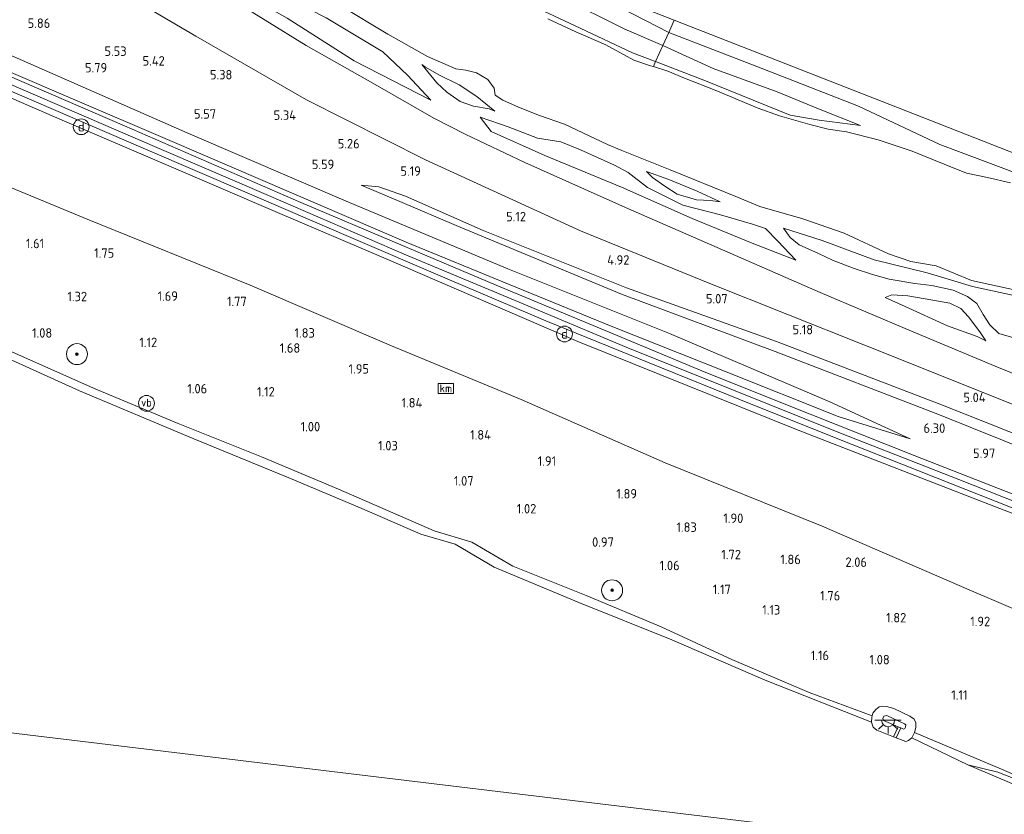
# Model space of a CAD drawing. Extents: x 126429 to 133038, y 413091 to 414846.
# Tile 121 of 256: x 127297 to 127484, y 414409 to 414560. Entities that reach past the tile are written whole.
import ezdxf
from ezdxf.enums import TextEntityAlignment as Align
from ezdxf.lldxf.tags import DXFTag

# ---------------------------------------------------------------- set-up
doc = ezdxf.new("R2010")
doc.units = 0
for name, color, linetype, lineweight in [('B-ME-GR-BOOM-S', 90, 'Continuous', 25), ('B-ME-GR-GRAS-GV', 60, 'Continuous', 13), ('B-ME-GW-TALUD_KRUIN-G', 90, 'Continuous', 18), ('B-ME-GW-TALUD_TEEN-G', 90, 'Continuous', 18), ('B-ME-IE-MEUBILAIR_DIJKPAAL-S', 7, 'Continuous', 25), ('B-ME-IE-MEUBILAIR_WEGMEUBILAIR-S', 7, 'Continuous', 25), ('B-ME-IE-TERREINAFSCHEIDING_DOORGANG-G', 210, 'Continuous', 18), ('B-ME-IE-TERREINAFSCHEIDING_KUNSTMATIG_HEKWERK-G', 20, 'IE-TERREINAFSCHEIDING-KUNSTMATIG', 18), ('B-ME-KG-GRENS_OPNAME-G', 210, 'KG-OPNAME', 18), ('B-ME-OB-BEKLEDING_STEEN-GV', 30, 'Continuous', 18), ('B-ME-OB-BEKLEDING_STORTSTEEN-GV', 30, 'Continuous', 18), ('B-ME-OB-OEVERVOORZIENING-G', 7, 'Continuous', 18), ('B-ME-OG-BEBOUWING_TRAP-GV', 7, 'Continuous', 18), ('B-ME-OG-HOOGTEPUNT-S', 7, 'Continuous', 25), ('B-ME-OG-WATER_KANAAL-GV', 120, 'Continuous', 18), ('B-ME-OG-WATER_RIVIER-GV', 130, 'Continuous', 18), ('B-ME-VH-VERHARDING_ASFALT-GV', 252, 'Continuous', 18), ('B-ME-VW-VERKEERSTEKEN_BORD-S', 7, 'Continuous', 25), ('B-ME-WH-WINTERBED-G', 150, 'WH-WINTERBED', 18)]:
    doc.layers.add(name, color=color, linetype=linetype, lineweight=lineweight)
doc.layers.add('B-ME-WH-RAAI-S', color=7, linetype='Continuous')
doc.styles.add('NLCS-ISO', font='NLCS-ISO.ttf')
doc.styles.add('NLCS-ISO-ANNOTATIVE-T18', font='NLCS-ISO.ttf', dxfattribs={"height": 1.8})
doc.styles.get("Standard").update_dxf_attribs({"font": 'arial.ttf'})
doc.linetypes.add('IE-TERREINAFSCHEIDING-KUNSTMATIG', pattern='A,4,[82,NLCS.SHX,S=0.75,R=90,X=0,Y=0],4,-2', length=10)
tags = doc.linetypes.add('KG-OPNAME', pattern='A,5.5,-2,["O",Standard,S=1.8,R=0,X=-0.5,Y=-0.9],-2,5.5,-2,[5,NLCS.SHX,S=0.75,R=0,X=0,Y=0],-2', length=19).pattern_tags.tags
tags[6] = DXFTag(74, 10)
tags = doc.linetypes.add('WH-WINTERBED', pattern='A,6,-3.5,["WB",Standard,S=1.8,R=0,X=-1.5,Y=-0.9],-3.5,6,-3.5,6,-3.5,6,-3.5,6,-3.5', length=51).pattern_tags.tags
tags[6] = DXFTag(74, 10)

# ---------------------------------------------------------------- blocks, each defined once
blk = doc.blocks.new('SAL-HOOGTELABEL-SO')
at = {"color": 0, "linetype": 'ByBlock', "lineweight": -2, "style": 'NLCS-ISO-ANNOTATIVE-T18'}
blk.add_attdef('HOOGTE', text='', height=1.8, dxfattribs=at).set_placement((2.79, 0), align=Align.RIGHT)
blk = doc.blocks.new('SKL-ET_OV_LICHTPUNT-SO')
at = {"color": 0, "linetype": 'ByBlock', "lineweight": 18}
for points in [[(-1.25, 0), (-2.5, 0)], [(1.25, 0), (2.5, 0)], [(-0.92, -0.85), (-1.83, -1.7)], [(0, -1.25), (0, -2.5)], [(0.92, -0.85), (1.83, -1.7)]]:
    blk.add_lwpolyline(points, dxfattribs=at)
blk.add_lwpolyline([(0, 0), (1.25, 0, -1), (-1.25, 0)], format="xyb", close=True, dxfattribs=at)
blk = doc.blocks.new('SGR-BOOM_01-SO')
at = {"linetype": 'ByBlock', "lineweight": 18}
h = blk.add_hatch(color=0, dxfattribs=at)
h.dxf.hatch_style = 1
edge = h.paths.add_edge_path()
edge.add_arc((0, 0), 0.25, 0, 360)
at = {"color": 0, "linetype": 'ByBlock', "lineweight": 18}
for radius in [2, 0.25]:
    blk.add_circle((0, 0), radius, dxfattribs=at)
blk = doc.blocks.new('SIE-WEG_PAAL_VERKEERSBORD-SO')
at = {"color": 0, "linetype": 'ByBlock', "lineweight": 18}
blk.add_circle((0, 0), 1.5, dxfattribs=at)
at = {"color": 0, "linetype": 'ByBlock', "lineweight": 18, "style": 'NLCS-ISO'}
blk.add_text('vb', height=1.5, dxfattribs=at).set_placement((0, 0.13), align=Align.MIDDLE_CENTER)
blk = doc.blocks.new('SIE-DIJKPAAL-SO')
at = {"color": 0, "linetype": 'ByBlock', "lineweight": 18}
blk.add_circle((0, 0), 1.5, dxfattribs=at)
at = {"color": 0, "linetype": 'ByBlock', "lineweight": 18, "style": 'NLCS-ISO'}
blk.add_text('d', height=1.8, dxfattribs=at).set_placement((0, 0), align=Align.MIDDLE_CENTER)
blk = doc.blocks.new('SOG-WATER_PAAL_RAAIPAAL-SO')
at = {"color": 0, "linetype": 'ByBlock', "lineweight": 18}
blk.add_lwpolyline([(-1.44375, -0.94375), (1.44375, -0.94375), (1.44375, 0.94375), (-1.44375, 0.94375)], close=True, dxfattribs=at)
at = {"color": 0, "linetype": 'ByBlock', "lineweight": 18, "style": 'NLCS-ISO'}
blk.add_text('km', height=1.5, dxfattribs=at).set_placement((0, 0), align=Align.MIDDLE_CENTER)

msp = doc.modelspace()

# ---------------------------------------------------------------- linework, layer by layer
at = {"layer": 'B-ME-GR-GRAS-GV'}
for points in [[(127419.005, 414555.585, 0.511), (127417.632, 414552.514, 0.278), (127417.422, 414552.594, 0.277), (127413.221, 414554.206, 0.302), (127403.295, 414558.915, 0.352), (127393.393, 414563.547, 0.214), (127383.05, 414568.698, 0.364), (127371.859, 414574.252, 0.277), (127362.176, 414579.485, 0.377), (127351.494, 414586.061, 0.364), (127343.438, 414590.742, 0.227), (127332.129, 414597.437, 0.289), (127322.571, 414604.385, 0.377), (127314.21, 414611.356, 0.303), (127310.693, 414615.798, 0.412), (127333.071, 414601.883, 0.475), (127345.623, 414593.56, 0.537), (127354.395, 414588.277, 0.625), (127364.724, 414581.762, 0.65), (127371.916, 414577.814, 0.562), (127378.853, 414574.683, 0.537), (127391.677, 414568.778, 0.55), (127399.527, 414564.837, 0.4), (127411.787, 414558.67, 0.412)], [(127370.424, 414549.97, 1.208), (127374.885, 414545.206, 1.523), (127360.282, 414552.669, 1.437), (127347.547, 414560.77, 1.299), (127336.577, 414566.975, 1.187), (127324.479, 414574.401, 1.299), (127314.924, 414578.821, 1.424), (127310.228, 414582.52, 1.487), (127300.384, 414590.084, 1.562), (127291.434, 414597.406, 1.414), (127292.045, 414602.162, 0.808), (127302.544, 414593.968, 0.839), (127310.544, 414587.859, 0.856), (127315.427, 414583.573, 0.839), (127322.261, 414579.979, 0.91), (127329.626, 414575.597, 0.965), (127333.518, 414572.886, 0.939), (127336.93, 414570.318, 0.939), (127339.592, 414567.835, 0.931), (127343.062, 414566.176, 0.931), (127348.109, 414564.429, 0.927), (127354.914, 414560.834, 0.914), (127365.726, 414554.378, 1.128)], [(127421.178, 414560.428, 1.45), (127420.187, 414558.05, 1.45), (127404.223, 414566.337, 1.188), (127394.784, 414570.761, 1.133)], [(127506.157, 414527.157, 1.149), (127504.787, 414523.491, 1.175), (127498.911, 414525.813, 1.275), (127484.943, 414531.801, 1.2), (127471.757, 414536.784, 1.325), (127456.257, 414544.074, 1.312), (127437.773, 414551.288, 1.337), (127420.187, 414558.05, 1.45), (127421.178, 414560.428, 1.45), (127442.423, 414552.11, 1.374), (127463.668, 414543.792, 1.299), (127484.912, 414535.475, 1.224)], [(127450.8, 414487.78, 6.112), (127466.121, 414480.755, 6.359), (127452.429, 414485.001, 6.459), (127430.796, 414493.604, 6.419), (127409.162, 414502.183, 6.366), (127389.676, 414510.188, 6.366), (127370.19, 414518.193, 6.366), (127347.919, 414527.75, 6.402), (127325.648, 414537.307, 6.437), (127305.767, 414545.808, 6.447), (127285.887, 414554.309, 6.457), (127286.298, 414557.498, 6.051), (127295.52, 414553.43, 6.089), (127329.038, 414538.705, 6.072), (127358.753, 414526, 6.098), (127389.531, 414513.12, 6.009), (127420.317, 414500.766, 6.064)], [(127448.989, 414543.395, 0.7), (127456.658, 414540.369, 0.589), (127448.774, 414541.379, 0.352), (127443.291, 414542.346, 0.402), (127427.174, 414548.876, 0.352), (127417.632, 414552.514, 0.278), (127419.005, 414555.585, 0.511), (127428.586, 414551.211, 0.575), (127440.769, 414546.765, 0.762)], [(127377.889, 414546.708, 0.121), (127380.454, 414544.935, 0.138), (127382.985, 414544.02, 0.138), (127385.937, 414543.546, 0.15), (127387.071, 414543.112, 0.226), (127383.632, 414545.876, 0.067), (127380.235, 414548.08, 0.079), (127376.38, 414549.991, 0.062), (127373.852, 414551.495, -0.013), (127373.171, 414551.946, 0.016), (127375.997, 414548.514, 0.117)], [(127383.632, 414545.876, 0.067), (127387.071, 414543.112, 0.226), (127385.937, 414543.546, 0.15), (127382.985, 414544.02, 0.138), (127380.454, 414544.935, 0.138), (127377.889, 414546.708, 0.121), (127375.997, 414548.514, 0.117), (127373.171, 414551.946, 0.016), (127373.852, 414551.495, -0.013), (127376.38, 414549.991, 0.062), (127380.235, 414548.08, 0.079)], [(127512.542, 414447.889, 4.361), (127508.818, 414438.511, 2.411), (127499.501, 414442.549, 2.379), (127477.351, 414452.029, 2.35), (127449.342, 414464.144, 2.358), (127419.475, 414476.152, 2.308), (127392.04, 414488.237, 2.312), (127367.396, 414498.434, 2.278), (127340.445, 414509.984, 2.295), (127309.438, 414522.54, 2.299), (127283.191, 414533.36, 2.162), (127285.304, 414549.78, 6.315), (127304.688, 414541.412, 6.33), (127324.073, 414533.045, 6.345), (127345.209, 414524.025, 6.337), (127366.345, 414515.005, 6.328), (127402.853, 414499.237, 6.333), (127423.671, 414490.878, 6.341), (127444.489, 414482.519, 6.349), (127479.271, 414469.017, 6.383), (127505.002, 414459.07, 6.341), (127511.492, 414456.231, 6.228), (127512.467, 414455.108, 6.215), (127514.782, 414453.578, 6.047)], [(127440.926, 414518.34, 1.237), (127444.359, 414514.758, 1.456), (127436.02, 414517.965, 1.548), (127424.624, 414522.702, 1.573), (127411.171, 414528.624, 1.506), (127396.542, 414534.673, 1.51), (127386.376, 414539.224, 1.552), (127384.241, 414541.96, 1.141), (127387.924, 414540.696, 1.132), (127389.587, 414540.125, 1.128), (127395.155, 414537.96, 1.091), (127399.64, 414537.246, 1.099), (127403.362, 414535.748, 1.028), (127409.828, 414532.802, 0.969), (127412.45, 414531.436, 0.994), (127416.09, 414528.559, 1.015), (127422.826, 414525.178, 1.065), (127429.982, 414523.392, 1.116), (127436.076, 414521.607, 1.179), (127438.591, 414520.795, 1.179)], [(127436.02, 414517.965, 1.548), (127444.359, 414514.758, 1.456), (127440.926, 414518.34, 1.237), (127438.591, 414520.795, 1.179), (127436.076, 414521.607, 1.179), (127429.982, 414523.392, 1.116), (127422.826, 414525.178, 1.065), (127416.09, 414528.559, 1.015), (127412.45, 414531.436, 0.994), (127409.828, 414532.802, 0.969), (127403.362, 414535.748, 1.028), (127399.64, 414537.246, 1.099), (127395.155, 414537.96, 1.091), (127389.587, 414540.125, 1.128), (127387.924, 414540.696, 1.132), (127384.241, 414541.96, 1.141), (127386.376, 414539.224, 1.552), (127396.542, 414534.673, 1.51), (127411.171, 414528.624, 1.506), (127424.624, 414522.702, 1.573)], [(127428.116, 414526.072, 0.192), (127429.922, 414525.868, 0.104), (127425.531, 414527.864, 0.046), (127420.166, 414530.119, 0.054), (127415.914, 414531.595, 0.025), (127417.082, 414530.458, 0.096), (127419.397, 414528.793, 0.239), (127421.778, 414527.29, 0.293), (127425.413, 414526.206, 0.251)], [(127425.531, 414527.864, 0.046), (127429.922, 414525.868, 0.104), (127428.116, 414526.072, 0.192), (127425.413, 414526.206, 0.251), (127421.778, 414527.29, 0.293), (127419.397, 414528.793, 0.239), (127417.082, 414530.458, 0.096), (127415.914, 414531.595, 0.025), (127420.166, 414530.119, 0.054)], [(127520.447, 414467.432, 5.495), (127519.768, 414465.67, 5.998), (127501.505, 414473.295, 5.897), (127471.698, 414485.306, 5.935), (127440.433, 414497.355, 5.951), (127411.185, 414508.3, 5.875), (127379.715, 414521.344, 5.862), (127368.976, 414525.915, 5.879), (127361.582, 414529.035, 5.629), (127364.935, 414528.711, 5.404), (127370.029, 414526.902, 5.618), (127384.798, 414520.407, 5.594), (127412.119, 414509.5, 5.472), (127440.692, 414499.249, 5.46), (127472.238, 414487.126, 5.338), (127501.833, 414475.417, 5.109), (127513.999, 414470.331, 5.246)], [(127479.366, 414501.095, 1.41), (127480.503, 414499.375, 1.489), (127478.889, 414500.214, 1.666), (127473.219, 414502.244, 1.72), (127465.124, 414505.959, 1.653), (127461.319, 414507.654, 1.636), (127462.59, 414508.151, 1.636), (127465.663, 414507.969, 1.577), (127470.448, 414507.133, 1.355), (127473.676, 414506.543, 1.342), (127475.774, 414505.523, 1.372), (127477.22, 414503.946, 1.376)], [(127478.889, 414500.214, 1.666), (127480.503, 414499.375, 1.489), (127479.366, 414501.095, 1.41), (127477.22, 414503.946, 1.376), (127475.774, 414505.523, 1.372), (127473.676, 414506.543, 1.342), (127470.448, 414507.133, 1.355), (127465.663, 414507.969, 1.577), (127462.59, 414508.151, 1.636), (127461.319, 414507.654, 1.636), (127465.124, 414505.959, 1.653), (127473.219, 414502.244, 1.72)], [(127497.345, 414411.878, 1.052), (127497.059, 414411.242, 0.965), (127487.192, 414415.61, 1.065), (127482.765, 414417.339, 1.027), (127477.095, 414418.685, 0.85), (127466.416, 414423.882, 0.85), (127466.953, 414424.879, 1.002), (127483.522, 414417.865, 1.077)]]:
    msp.add_polyline3d(points, close=True, dxfattribs=at)
for points in [[(127290.964, 414593.761, 1.852), (127298.301, 414588.31, 1.864), (127306.67, 414583.09, 1.751), (127314.924, 414578.821, 1.424), (127327.095, 414570.408, 1.874), (127335.518, 414565.312, 1.999), (127351.138, 414555.561, 2.199), (127364.248, 414548.156, 2.462), (127375.466, 414541.792, 2.487), (127381.527, 414538.648, 2.712), (127392.758, 414533.31, 2.687), (127412.464, 414524.499, 2.712), (127431.825, 414516.05, 2.762), (127448.99, 414508.617, 2.925), (127466.382, 414501.203, 3.025), (127482.304, 414494.559, 3.1), (127497.53, 414488.413, 3.112)], [(127289.544, 414582.727, 5.035), (127313.996, 414566.891, 5.023), (127330.101, 414557.382, 5.17), (127351.198, 414545.255, 5.166), (127373.838, 414533.855, 5.065), (127403.34, 414520.34, 4.973), (127427.961, 414510.292, 4.734), (127457.278, 414498.624, 4.83), (127487.293, 414486.623, 4.641)], [(127487.293, 414486.623, 4.641), (127457.278, 414498.624, 4.83), (127427.961, 414510.292, 4.734), (127403.34, 414520.34, 4.973), (127373.838, 414533.855, 5.065), (127351.198, 414545.255, 5.166), (127330.101, 414557.382, 5.17), (127313.996, 414566.891, 5.023), (127289.544, 414582.727, 5.035)], [(127497.53, 414488.413, 3.112), (127482.304, 414494.559, 3.1), (127466.382, 414501.203, 3.025), (127448.99, 414508.617, 2.925), (127431.825, 414516.05, 2.762), (127412.464, 414524.499, 2.712), (127392.758, 414533.31, 2.687), (127381.527, 414538.648, 2.712), (127375.466, 414541.792, 2.487), (127364.248, 414548.156, 2.462), (127351.138, 414555.561, 2.199), (127335.518, 414565.312, 1.999)], [(127404.223, 414566.337, 1.188), (127420.187, 414558.05, 1.45), (127419.005, 414555.585, 0.511), (127411.787, 414558.67, 0.412), (127399.527, 414564.837, 0.4)], [(127357.581, 414563.225, -0.186), (127366.693, 414557.755, -0.186), (127374.257, 414553.472, -0.186), (127379.625, 414551.162, -0.186), (127381.537, 414550.872, -0.186), (127383.568, 414550.373, -0.186), (127385.728, 414549.123, -0.186), (127386.901, 414547.463, -0.186), (127387.096, 414546.167, -0.186), (127388.592, 414545.2, -0.186), (127391.547, 414543.832, -0.186), (127395.534, 414542.241, -0.186), (127400.309, 414540.647, -0.186), (127408.491, 414536.73, -0.186), (127411.196, 414535.633, -0.186), (127420.392, 414531.906, -0.186), (127432.894, 414526.865, -0.186), (127437.517, 414524.928, -0.186), (127445.668, 414522.599, -0.186), (127453.556, 414519.898, -0.186), (127461.968, 414515.971, -0.186), (127466.25, 414514.498, -0.186), (127471.078, 414513.643, -0.186), (127477.778, 414510.871, -0.186), (127486.218, 414509.015, -0.186)], [(127393.393, 414563.547, 0.214), (127403.295, 414558.915, 0.352), (127413.221, 414554.206, 0.302), (127417.422, 414552.594, 0.277), (127417.632, 414552.514, 0.278), (127417.233, 414551.567, -0.186), (127416.655, 414551.747, -0.186), (127413.526, 414552.823, -0.186), (127408.2, 414555.706, -0.186), (127402.481, 414558.171, -0.186), (127397.143, 414560.65, -0.186)], [(127347.547, 414560.77, 1.299), (127360.282, 414552.669, 1.437), (127374.885, 414545.206, 1.523), (127370.424, 414549.97, 1.208), (127365.726, 414554.378, 1.128), (127354.914, 414560.834, 0.914)], [(127485.178, 414529.429, -0.186), (127480.81, 414530.49, -0.186), (127476.839, 414531.287, -0.186), (127472.566, 414533.027, -0.186), (127466.469, 414535.503, -0.186), (127460.008, 414537.635, -0.186), (127454.01, 414539.147, -0.186), (127450.485, 414539.653, -0.186), (127446.998, 414540.562, -0.186), (127441.205, 414542.194, -0.186), (127437.003, 414543.756, -0.186), (127429.334, 414546.959, -0.186), (127423.16, 414549.386, -0.186), (127419.963, 414550.717, -0.186), (127417.233, 414551.567, -0.186), (127417.632, 414552.514, 0.278), (127427.174, 414548.876, 0.352), (127443.291, 414542.346, 0.402), (127448.774, 414541.379, 0.352), (127456.658, 414540.369, 0.589), (127448.989, 414543.395, 0.7), (127440.769, 414546.765, 0.762), (127428.586, 414551.211, 0.575), (127419.005, 414555.585, 0.511), (127420.187, 414558.05, 1.45), (127437.773, 414551.288, 1.337), (127456.257, 414544.074, 1.312), (127471.757, 414536.784, 1.325), (127484.943, 414531.801, 1.2)], [(127503.691, 414463.181, 6.416), (127466.891, 414477.545, 6.392), (127447.057, 414485.452, 6.432), (127427.222, 414493.359, 6.471), (127407.26, 414501.66, 6.448), (127387.299, 414509.962, 6.425), (127368.7, 414517.826, 6.371), (127350.101, 414525.691, 6.317), (127316.536, 414540.319, 6.467), (127285.787, 414553.529, 6.431)], [(127285.887, 414554.309, 6.457), (127305.767, 414545.808, 6.447), (127325.648, 414537.307, 6.437), (127347.919, 414527.75, 6.402), (127370.19, 414518.193, 6.366), (127389.676, 414510.188, 6.366), (127409.162, 414502.183, 6.366), (127430.796, 414493.604, 6.419), (127452.429, 414485.001, 6.459), (127466.121, 414480.755, 6.359), (127450.8, 414487.78, 6.112), (127420.317, 414500.766, 6.064), (127389.531, 414513.12, 6.009), (127358.753, 414526, 6.098), (127329.038, 414538.705, 6.072), (127295.52, 414553.43, 6.089)], [(127505.002, 414459.07, 6.341), (127479.271, 414469.017, 6.383), (127444.489, 414482.519, 6.349), (127423.671, 414490.878, 6.341), (127402.853, 414499.237, 6.333), (127366.345, 414515.005, 6.328), (127345.209, 414524.025, 6.337), (127324.073, 414533.045, 6.345), (127304.688, 414541.412, 6.33), (127285.304, 414549.78, 6.315), (127285.457, 414550.966, 6.42), (127320.537, 414535.882, 6.283), (127339.876, 414527.557, 6.275), (127359.215, 414519.233, 6.267), (127377.991, 414511.217, 6.306), (127396.767, 414503.201, 6.345), (127416.455, 414495.215, 6.373), (127436.143, 414487.23, 6.4), (127455.046, 414479.695, 6.434), (127473.95, 414472.161, 6.467), (127504.639, 414460.07, 6.307)], [(127283.191, 414533.36, 2.162), (127309.438, 414522.54, 2.299), (127340.445, 414509.984, 2.295), (127367.396, 414498.434, 2.278), (127392.04, 414488.237, 2.312), (127419.475, 414476.152, 2.308), (127449.342, 414464.144, 2.358), (127477.351, 414452.029, 2.35), (127499.501, 414442.549, 2.379)], [(127501.833, 414475.417, 5.109), (127472.238, 414487.126, 5.338), (127440.692, 414499.249, 5.46), (127412.119, 414509.5, 5.472), (127384.798, 414520.407, 5.594), (127370.029, 414526.902, 5.618), (127364.935, 414528.711, 5.404), (127361.582, 414529.035, 5.629), (127368.976, 414525.915, 5.879), (127379.715, 414521.344, 5.862), (127411.185, 414508.3, 5.875), (127440.433, 414497.355, 5.951), (127471.698, 414485.306, 5.935), (127501.505, 414473.295, 5.897)], [(127485.841, 414499.969, 0.29), (127482.99, 414500.817, 0.369), (127481.286, 414502.428, 0.297), (127480.033, 414504.387, 0.226), (127478.827, 414506.527, 0.171), (127477.02, 414507.819, 0.163), (127474.277, 414509.066, 0.142), (127470.218, 414509.946, 0.129), (127466.986, 414510.317, 0.113), (127462.135, 414511.13, 0.092), (127458.96, 414512.001, 0.083), (127455.433, 414513.145, 0.058), (127451.337, 414514.73, 0.058), (127448.666, 414516.014, 0.071), (127444.991, 414517.648, 0.041), (127443.277, 414519.066, 0.041), (127442.017, 414520.827, 0.041), (127449.329, 414518.512, 0.016), (127459.247, 414514.803, -0.005), (127469.371, 414512.317, -0.013), (127477.978, 414509.754, -0.017), (127485.561, 414508.062, -0.022)], [(127485.561, 414508.062, -0.022), (127477.978, 414509.754, -0.017), (127469.371, 414512.317, -0.013), (127459.247, 414514.803, -0.005), (127449.329, 414518.512, 0.016), (127442.017, 414520.827, 0.041), (127443.277, 414519.066, 0.041), (127444.991, 414517.648, 0.041), (127448.666, 414516.014, 0.071), (127451.337, 414514.73, 0.058), (127455.433, 414513.145, 0.058), (127458.96, 414512.001, 0.083), (127462.135, 414511.13, 0.092), (127466.986, 414510.317, 0.113), (127470.218, 414509.946, 0.129), (127474.277, 414509.066, 0.142), (127477.02, 414507.819, 0.163), (127478.827, 414506.527, 0.171), (127480.033, 414504.387, 0.226), (127481.286, 414502.428, 0.297), (127482.99, 414500.817, 0.369), (127485.841, 414499.969, 0.29)], [(127497.345, 414411.878, 1.052), (127483.522, 414417.865, 1.077), (127466.953, 414424.879, 1.002), (127467.204, 414425.799, 1.086), (127467.179, 414426.729, 1.099), (127466.85, 414427.418, 1.103), (127466.023, 414427.983, 1.12), (127462.97, 414429.424, 1.204), (127461.606, 414429.847, 1.17), (127460.793, 414429.895, 1.145), (127460.202, 414429.75, 1.124), (127459.564, 414429.259, 1.078), (127458.979, 414428.569, 1.032), (127458.869, 414428.04, 0.899), (127446.891, 414432.471, 1.063), (127432.132, 414438.76, 1.1), (127418.735, 414444.959, 1.113), (127404.447, 414450.931, 0.975), (127390.502, 414456.514, 1.15), (127382.671, 414461.112, 0.963), (127375.476, 414463.215, 1.1), (127357.277, 414471.195, 1.05), (127342.614, 414477.329, 1.088), (127326.769, 414483.649, 1.088), (127310.682, 414490.38, 1.125), (127287.018, 414500.843, 1.188)]]:
    msp.add_polyline3d(points, dxfattribs=at)
at = {"layer": 'B-ME-GW-TALUD_KRUIN-G'}
for points in [[(127456.658, 414540.369, 0.589), (127448.774, 414541.379, 0.352), (127443.291, 414542.346, 0.402), (127427.174, 414548.876, 0.352), (127417.632, 414552.514, 0.278), (127417.422, 414552.594, 0.277), (127413.221, 414554.206, 0.302), (127403.295, 414558.915, 0.352), (127393.393, 414563.547, 0.214), (127383.05, 414568.698, 0.364), (127371.859, 414574.252, 0.277), (127362.176, 414579.485, 0.377), (127351.494, 414586.061, 0.364), (127343.438, 414590.742, 0.227), (127332.129, 414597.437, 0.289), (127322.571, 414604.385, 0.377), (127314.21, 414611.356, 0.303), (127310.693, 414615.798, 0.412)], [(127374.885, 414545.206, 1.523), (127370.424, 414549.97, 1.208), (127365.726, 414554.378, 1.128), (127354.914, 414560.834, 0.914), (127348.109, 414564.429, 0.927), (127343.062, 414566.176, 0.931), (127339.592, 414567.835, 0.931), (127336.93, 414570.318, 0.939), (127333.518, 414572.886, 0.939), (127329.626, 414575.597, 0.965), (127322.261, 414579.979, 0.91), (127315.427, 414583.573, 0.839), (127310.544, 414587.859, 0.856), (127302.544, 414593.968, 0.839), (127292.045, 414602.162, 0.808)], [(127640.096, 414429.767, 3.781), (127622.958, 414434.661, 4.038), (127591.324, 414445.788, 4.224), (127564.361, 414456.978, 4.32), (127535.631, 414467.957, 4.645), (127522.512, 414472.927, 4.718), (127513.779, 414476.236, 4.767), (127487.293, 414486.623, 4.641), (127457.278, 414498.624, 4.83), (127427.961, 414510.292, 4.734), (127403.34, 414520.34, 4.973), (127373.838, 414533.855, 5.065), (127351.198, 414545.255, 5.166), (127330.101, 414557.382, 5.17), (127313.996, 414566.891, 5.023), (127289.544, 414582.727, 5.035)], [(127484.943, 414531.801, 1.2), (127471.757, 414536.784, 1.325), (127456.257, 414544.074, 1.312), (127437.773, 414551.288, 1.337), (127420.187, 414558.05, 1.45), (127404.223, 414566.337, 1.188), (127394.784, 414570.761, 1.133)], [(127285.887, 414554.309, 6.457), (127305.767, 414545.808, 6.447), (127325.648, 414537.307, 6.437), (127347.919, 414527.75, 6.402), (127370.19, 414518.193, 6.366), (127389.676, 414510.188, 6.366), (127409.162, 414502.183, 6.366), (127430.796, 414493.604, 6.419), (127452.429, 414485.001, 6.459), (127466.121, 414480.755, 6.359)], [(127387.071, 414543.112, 0.226), (127383.632, 414545.876, 0.067), (127380.235, 414548.08, 0.079), (127376.38, 414549.991, 0.062), (127373.852, 414551.495, -0.013), (127373.171, 414551.946, 0.016)], [(127285.304, 414549.78, 6.315), (127304.688, 414541.412, 6.33), (127324.073, 414533.045, 6.345), (127345.209, 414524.025, 6.337), (127366.345, 414515.005, 6.328), (127402.853, 414499.237, 6.333), (127423.671, 414490.878, 6.341), (127444.489, 414482.519, 6.349), (127479.271, 414469.017, 6.383), (127505.002, 414459.07, 6.341), (127511.492, 414456.231, 6.228), (127512.467, 414455.108, 6.215), (127514.782, 414453.578, 6.047), (127516.871, 414453.25, 6.215), (127520.346, 414452.603, 6.257), (127556.635, 414438.635, 6.27), (127590.27, 414425.564, 6.223), (127624.038, 414412.607, 6.131), (127635.391, 414408.112, 6.144)], [(127384.241, 414541.96, 1.141), (127387.924, 414540.696, 1.132), (127389.587, 414540.125, 1.128), (127395.155, 414537.96, 1.091), (127399.64, 414537.246, 1.099), (127403.362, 414535.748, 1.028), (127409.828, 414532.802, 0.969), (127412.45, 414531.436, 0.994), (127416.09, 414528.559, 1.015), (127422.826, 414525.178, 1.065), (127429.982, 414523.392, 1.116), (127436.076, 414521.607, 1.179), (127438.591, 414520.795, 1.179), (127440.926, 414518.34, 1.237), (127444.359, 414514.758, 1.456)], [(127415.914, 414531.595, 0.025), (127420.166, 414530.119, 0.054), (127425.531, 414527.864, 0.046), (127429.922, 414525.868, 0.104)], [(127368.976, 414525.915, 5.879), (127361.582, 414529.035, 5.629)], [(127368.976, 414525.915, 5.879), (127379.715, 414521.344, 5.862), (127411.185, 414508.3, 5.875), (127440.433, 414497.355, 5.951), (127471.698, 414485.306, 5.935), (127501.505, 414473.295, 5.897), (127519.768, 414465.67, 5.998), (127521.483, 414464.965, 5.997), (127550.379, 414453.132, 5.809), (127580.859, 414440.6, 5.412), (127612.75, 414428.099, 5.18)], [(127442.017, 414520.827, 0.041), (127449.329, 414518.512, 0.016), (127459.247, 414514.803, -0.005), (127469.371, 414512.317, -0.013), (127477.978, 414509.754, -0.017), (127485.561, 414508.062, -0.022), (127491.892, 414504.715, -0.026), (127500.278, 414501.305, -0.026), (127502.598, 414500.433, 0.026), (127507.981, 414498.459, 0.02), (127516.264, 414495.152, 0.033), (127528.921, 414489.92, 0.041), (127530.164, 414489.406, 0.041), (127537.773, 414485.851, 0.037), (127547.217, 414481.69, 0.02), (127560.969, 414477.164, 0.01), (127565.933, 414475.039, 0.004), (127566.405, 414474.124, 0.04)], [(127461.319, 414507.654, 1.636), (127462.59, 414508.151, 1.636), (127465.663, 414507.969, 1.577), (127470.448, 414507.133, 1.355), (127473.676, 414506.543, 1.342), (127475.774, 414505.523, 1.372), (127477.22, 414503.946, 1.376), (127479.366, 414501.095, 1.41), (127480.503, 414499.375, 1.489)], [(127279.457, 414504.349, 1.178), (127287.018, 414500.843, 1.188), (127310.682, 414490.38, 1.125), (127326.769, 414483.649, 1.088), (127342.614, 414477.329, 1.088), (127357.277, 414471.195, 1.05), (127375.476, 414463.215, 1.1), (127382.671, 414461.112, 0.963), (127390.502, 414456.514, 1.15), (127404.447, 414450.931, 0.975), (127418.735, 414444.959, 1.113), (127432.132, 414438.76, 1.1), (127446.891, 414432.471, 1.063), (127458.869, 414428.04, 0.899)], [(127463.836, 414425.942, 2.173), (127461.049, 414427.172, 2.161), (127460.884, 414427.555, 2.14), (127461.079, 414427.962, 2.14), (127461.664, 414428.129, 2.14), (127465.056, 414426.525, 2.11), (127465.251, 414426.316, 2.11), (127465.212, 414425.911, 2.11), (127465.093, 414425.64, 2.11), (127464.861, 414425.506, 2.11), (127464.314, 414425.744, 2.169)], [(127466.953, 414424.879, 1.002), (127483.522, 414417.865, 1.077), (127497.345, 414411.878, 1.052), (127515.048, 414405.015, 1.027), (127531.58, 414398.558, 1.052), (127539.858, 414395.275, 1.068)]]:
    msp.add_polyline3d(points, dxfattribs=at)
at = {"layer": 'B-ME-GW-TALUD_TEEN-G'}
for points in [[(127456.658, 414540.369, 0.589), (127448.989, 414543.395, 0.7), (127440.769, 414546.765, 0.762), (127428.586, 414551.211, 0.575), (127419.005, 414555.585, 0.511), (127411.787, 414558.67, 0.412), (127399.527, 414564.837, 0.4), (127391.677, 414568.778, 0.55), (127378.853, 414574.683, 0.537), (127371.916, 414577.814, 0.562), (127364.724, 414581.762, 0.65), (127354.395, 414588.277, 0.625), (127345.623, 414593.56, 0.537), (127333.071, 414601.883, 0.475), (127310.693, 414615.798, 0.412)], [(127290.964, 414593.761, 1.852), (127298.301, 414588.31, 1.864), (127306.67, 414583.09, 1.751), (127314.924, 414578.821, 1.424), (127324.479, 414574.401, 1.299), (127336.577, 414566.975, 1.187), (127347.547, 414560.77, 1.299), (127360.282, 414552.669, 1.437), (127374.885, 414545.206, 1.523)], [(127466.121, 414480.755, 6.359), (127450.8, 414487.78, 6.112), (127420.317, 414500.766, 6.064), (127389.531, 414513.12, 6.009), (127358.753, 414526, 6.098), (127329.038, 414538.705, 6.072), (127295.52, 414553.43, 6.089), (127286.298, 414557.498, 6.051)], [(127387.071, 414543.112, 0.226), (127385.937, 414543.546, 0.15), (127382.985, 414544.02, 0.138), (127380.454, 414544.935, 0.138), (127377.889, 414546.708, 0.121), (127375.997, 414548.514, 0.117), (127373.171, 414551.946, 0.016)], [(127444.359, 414514.758, 1.456), (127436.02, 414517.965, 1.548), (127424.624, 414522.702, 1.573), (127411.171, 414528.624, 1.506), (127396.542, 414534.673, 1.51), (127386.376, 414539.224, 1.552), (127384.241, 414541.96, 1.141)], [(127631.501, 414390.204, 2.257), (127606.009, 414400.583, 2.35), (127588.183, 414407.761, 2.362), (127556.551, 414420.509, 2.354), (127529.104, 414431.393, 2.358), (127510.611, 414437.734, 2.417), (127508.818, 414438.511, 2.411), (127499.501, 414442.549, 2.379), (127477.351, 414452.029, 2.35), (127449.342, 414464.144, 2.358), (127419.475, 414476.152, 2.308), (127392.04, 414488.237, 2.312), (127367.396, 414498.434, 2.278), (127340.445, 414509.984, 2.295), (127309.438, 414522.54, 2.299), (127283.191, 414533.36, 2.162)], [(127415.914, 414531.595, 0.025), (127417.082, 414530.458, 0.096), (127419.397, 414528.793, 0.239), (127421.778, 414527.29, 0.293), (127425.413, 414526.206, 0.251), (127428.116, 414526.072, 0.192), (127429.922, 414525.868, 0.104)], [(127361.582, 414529.035, 5.629), (127364.935, 414528.711, 5.404), (127370.029, 414526.902, 5.618)], [(127638.155, 414420.835, 4.532), (127621.715, 414426.855, 4.567), (127599.082, 414435.356, 4.593), (127562.537, 414450.391, 4.974), (127531.554, 414462.968, 5.28), (127520.867, 414467.234, 5.51), (127520.447, 414467.432, 5.495), (127513.999, 414470.331, 5.246), (127501.833, 414475.417, 5.109), (127472.238, 414487.126, 5.338), (127440.692, 414499.249, 5.46), (127412.119, 414509.5, 5.472), (127384.798, 414520.407, 5.594), (127370.029, 414526.902, 5.618)], [(127485.841, 414499.969, 0.29), (127482.99, 414500.817, 0.369), (127481.286, 414502.428, 0.297), (127480.033, 414504.387, 0.226), (127478.827, 414506.527, 0.171), (127477.02, 414507.819, 0.163), (127474.277, 414509.066, 0.142), (127470.218, 414509.946, 0.129), (127466.986, 414510.317, 0.113), (127462.135, 414511.13, 0.092), (127458.96, 414512.001, 0.083), (127455.433, 414513.145, 0.058), (127451.337, 414514.73, 0.058), (127448.666, 414516.014, 0.071), (127444.991, 414517.648, 0.041), (127443.277, 414519.066, 0.041), (127442.017, 414520.827, 0.041)], [(127480.503, 414499.375, 1.489), (127478.889, 414500.214, 1.666), (127473.219, 414502.244, 1.72), (127465.124, 414505.959, 1.653), (127461.319, 414507.654, 1.636)], [(127458.869, 414428.04, 0.899), (127458.979, 414428.569, 1.032), (127459.564, 414429.259, 1.078), (127460.202, 414429.75, 1.124), (127460.793, 414429.895, 1.145), (127461.606, 414429.847, 1.17), (127462.97, 414429.424, 1.204), (127466.023, 414427.983, 1.12), (127466.85, 414427.418, 1.103), (127467.179, 414426.729, 1.099), (127467.204, 414425.799, 1.086), (127466.953, 414424.879, 1.002)]]:
    msp.add_polyline3d(points, dxfattribs=at)
at = {"layer": 'B-ME-IE-TERREINAFSCHEIDING_DOORGANG-G'}
msp.add_polyline3d([(127420.187, 414558.05, 1.45), (127421.178, 414560.428, 1.45)], dxfattribs=at)
at = {"layer": 'B-ME-IE-TERREINAFSCHEIDING_KUNSTMATIG_HEKWERK-G'}
for points in [[(127503.077, 414501.488, -0.186), (127502.598, 414500.433, 0.026), (127500.627, 414495.963, 0.312), (127499.953, 414494.357, 1.339), (127499.087, 414492.276, 1.726), (127498.745, 414491.489, 2.025), (127497.53, 414488.413, 3.112), (127482.304, 414494.559, 3.1), (127466.382, 414501.203, 3.025), (127448.99, 414508.617, 2.925), (127431.825, 414516.05, 2.762), (127412.464, 414524.499, 2.712), (127392.758, 414533.31, 2.687), (127381.527, 414538.648, 2.712), (127375.466, 414541.792, 2.487), (127364.248, 414548.156, 2.462), (127351.138, 414555.561, 2.199), (127335.518, 414565.312, 1.999), (127327.095, 414570.408, 1.874), (127314.924, 414578.821, 1.424), (127310.228, 414582.52, 1.487), (127300.384, 414590.084, 1.562), (127291.434, 414597.406, 1.414)], [(127417.233, 414551.567, -0.186), (127417.632, 414552.514, 0.278), (127419.005, 414555.585, 0.511), (127420.187, 414558.05, 1.45)]]:
    msp.add_polyline3d(points, dxfattribs=at)
at = {"layer": 'B-ME-KG-GRENS_OPNAME-G'}
msp.add_polyline3d([(127296.51, 414636.931, 0.631), (127312.741, 414624.273, 0.781), (127328.971, 414611.615, 0.932), (127345.202, 414598.956, 1.082), (127361.433, 414586.298, 1.232), (127367.816, 414581.32, 0.616), (127394.784, 414570.761, 1.133), (127421.178, 414560.428, 1.45), (127442.423, 414552.11, 1.374), (127463.668, 414543.792, 1.299), (127484.912, 414535.475, 1.224), (127506.157, 414527.157, 1.149), (127532.274, 414516.932, 0.973), (127558.391, 414506.707, 0.797), (127584.508, 414496.481, 0.62), (127610.625, 414486.256, 0.444), (127629.859, 414478.725, 0.455), (127649.094, 414471.194, 0.465)], dxfattribs=at)
at = {"layer": 'B-ME-OB-BEKLEDING_STEEN-GV'}
for points in [[(127462.97, 414429.424, 1.204), (127466.023, 414427.983, 1.12), (127466.85, 414427.418, 1.103), (127467.179, 414426.729, 1.099), (127467.204, 414425.799, 1.086), (127466.953, 414424.879, 1.002), (127466.416, 414423.882, 0.85), (127465.821, 414423.342, 0.85), (127465.287, 414423.179, 0.85), (127464.76, 414423.318, 0.85), (127463.414, 414423.831, 0.85), (127464.314, 414425.744, 2.169), (127464.861, 414425.506, 2.11), (127465.093, 414425.64, 2.11), (127465.212, 414425.911, 2.11), (127465.251, 414426.316, 2.11), (127465.056, 414426.525, 2.11), (127461.664, 414428.129, 2.14), (127461.079, 414427.962, 2.14), (127460.884, 414427.555, 2.14), (127461.049, 414427.172, 2.161), (127463.836, 414425.942, 2.173), (127462.963, 414424.016, 0.85), (127459.759, 414425.34, 0.85), (127459.065, 414425.863, 0.85), (127458.762, 414426.856, 0.85), (127458.821, 414427.809, 1.019), (127458.869, 414428.04, 0.899), (127458.979, 414428.569, 1.032), (127459.564, 414429.259, 1.078), (127460.202, 414429.75, 1.124), (127460.793, 414429.895, 1.145), (127461.606, 414429.847, 1.17)], [(127465.093, 414425.64, 2.11), (127464.861, 414425.506, 2.11), (127464.314, 414425.744, 2.169), (127463.836, 414425.942, 2.173), (127461.049, 414427.172, 2.161), (127460.884, 414427.555, 2.14), (127461.079, 414427.962, 2.14), (127461.664, 414428.129, 2.14), (127465.056, 414426.525, 2.11), (127465.251, 414426.316, 2.11), (127465.212, 414425.911, 2.11)]]:
    msp.add_polyline3d(points, close=True, dxfattribs=at)
at = {"layer": 'B-ME-OB-BEKLEDING_STORTSTEEN-GV'}
msp.add_polyline3d([(127287.018, 414500.843, 1.188), (127310.682, 414490.38, 1.125), (127326.769, 414483.649, 1.088), (127342.614, 414477.329, 1.088), (127357.277, 414471.195, 1.05), (127375.476, 414463.215, 1.1), (127382.671, 414461.112, 0.963), (127390.502, 414456.514, 1.15), (127404.447, 414450.931, 0.975), (127418.735, 414444.959, 1.113), (127432.132, 414438.76, 1.1), (127446.891, 414432.471, 1.063), (127458.869, 414428.04, 0.899), (127458.821, 414427.809, 1.019), (127458.762, 414426.856, 0.85), (127438.53, 414434.847, 0.85), (127420.715, 414442.524, 0.85), (127403.012, 414449.617, 0.85), (127386.943, 414456.332, 0.85), (127379.524, 414460.697, 0.85), (127372.955, 414462.579, 0.85), (127361.746, 414467.502, 0.85), (127348.159, 414473.226, 0.85), (127329.77, 414480.757, 0.85), (127307.963, 414489.877, 0.85), (127285.553, 414500, 0.85)], dxfattribs=at)
msp.add_polyline3d([(127497.059, 414411.242, 0.965), (127496.683, 414410.403, 0.85), (127477.095, 414418.685, 0.85), (127482.765, 414417.339, 1.027), (127487.192, 414415.61, 1.065)], close=True, dxfattribs=at)
at = {"layer": 'B-ME-OB-OEVERVOORZIENING-G'}
for points in [[(127292.583, 414606.339, -0.186), (127303.88, 414597.546, -0.186), (127314.719, 414589.131, -0.186), (127324.383, 414582.92, -0.186), (127328.169, 414580.169, -0.186), (127329.927, 414579.594, -0.186), (127336.831, 414575.197, -0.186), (127342.374, 414571.948, -0.186), (127344.121, 414570.122, -0.186), (127349.004, 414567.636, -0.186), (127357.581, 414563.225, -0.186), (127366.693, 414557.755, -0.186), (127374.257, 414553.472, -0.186), (127379.625, 414551.162, -0.186), (127381.537, 414550.872, -0.186), (127383.568, 414550.373, -0.186), (127385.728, 414549.123, -0.186), (127386.901, 414547.463, -0.186), (127387.096, 414546.167, -0.186), (127388.592, 414545.2, -0.186), (127391.547, 414543.832, -0.186), (127395.534, 414542.241, -0.186), (127400.309, 414540.647, -0.186), (127408.491, 414536.73, -0.186)], [(127485.178, 414529.429, -0.186), (127480.81, 414530.49, -0.186), (127476.839, 414531.287, -0.186), (127472.566, 414533.027, -0.186), (127466.469, 414535.503, -0.186), (127460.008, 414537.635, -0.186), (127454.01, 414539.147, -0.186), (127450.485, 414539.653, -0.186), (127446.998, 414540.562, -0.186), (127441.205, 414542.194, -0.186), (127437.003, 414543.756, -0.186), (127429.334, 414546.959, -0.186), (127423.16, 414549.386, -0.186), (127419.963, 414550.717, -0.186), (127417.233, 414551.567, -0.186), (127416.655, 414551.747, -0.186), (127413.526, 414552.823, -0.186), (127408.2, 414555.706, -0.186), (127402.481, 414558.171, -0.186), (127397.143, 414560.65, -0.186)], [(127408.491, 414536.73, -0.186), (127411.196, 414535.633, -0.186), (127420.392, 414531.906, -0.186), (127432.894, 414526.865, -0.186), (127437.517, 414524.928, -0.186), (127445.668, 414522.599, -0.186), (127453.556, 414519.898, -0.186), (127461.968, 414515.971, -0.186), (127466.25, 414514.498, -0.186), (127471.078, 414513.643, -0.186), (127477.778, 414510.871, -0.186), (127486.218, 414509.015, -0.186)], [(127279.288, 414503.031, 0.85), (127285.553, 414500, 0.85), (127307.963, 414489.877, 0.85), (127329.77, 414480.757, 0.85), (127348.159, 414473.226, 0.85), (127361.746, 414467.502, 0.85), (127372.955, 414462.579, 0.85), (127379.524, 414460.697, 0.85), (127386.943, 414456.332, 0.85), (127403.012, 414449.617, 0.85), (127420.715, 414442.524, 0.85), (127438.53, 414434.847, 0.85), (127458.762, 414426.856, 0.85), (127459.065, 414425.863, 0.85), (127459.759, 414425.34, 0.85), (127462.963, 414424.016, 0.85), (127463.414, 414423.831, 0.85), (127464.76, 414423.318, 0.85), (127465.287, 414423.179, 0.85), (127465.821, 414423.342, 0.85), (127466.416, 414423.882, 0.85), (127477.095, 414418.685, 0.85), (127496.683, 414410.403, 0.85)]]:
    msp.add_polyline3d(points, dxfattribs=at)
at = {"layer": 'B-ME-OG-BEBOUWING_TRAP-GV'}
msp.add_polyline3d([(127464.314, 414425.744, 2.169), (127463.414, 414423.831, 0.85), (127462.963, 414424.016, 0.85), (127463.836, 414425.942, 2.173)], close=True, dxfattribs=at)
at = {"layer": 'B-ME-OG-WATER_KANAAL-GV'}
for points in [[(127486.218, 414509.015, -0.186), (127477.778, 414510.871, -0.186), (127471.078, 414513.643, -0.186), (127466.25, 414514.498, -0.186), (127461.968, 414515.971, -0.186), (127453.556, 414519.898, -0.186), (127445.668, 414522.599, -0.186), (127437.517, 414524.928, -0.186), (127432.894, 414526.865, -0.186), (127420.392, 414531.906, -0.186), (127411.196, 414535.633, -0.186), (127408.491, 414536.73, -0.186), (127400.309, 414540.647, -0.186), (127395.534, 414542.241, -0.186), (127391.547, 414543.832, -0.186), (127388.592, 414545.2, -0.186), (127387.096, 414546.167, -0.186), (127386.901, 414547.463, -0.186), (127385.728, 414549.123, -0.186), (127383.568, 414550.373, -0.186), (127381.537, 414550.872, -0.186), (127379.625, 414551.162, -0.186), (127374.257, 414553.472, -0.186), (127366.693, 414557.755, -0.186), (127357.581, 414563.225, -0.186)], [(127397.143, 414560.65, -0.186), (127402.481, 414558.171, -0.186), (127408.2, 414555.706, -0.186), (127413.526, 414552.823, -0.186), (127416.655, 414551.747, -0.186), (127417.233, 414551.567, -0.186), (127419.963, 414550.717, -0.186), (127423.16, 414549.386, -0.186), (127429.334, 414546.959, -0.186), (127437.003, 414543.756, -0.186), (127441.205, 414542.194, -0.186), (127446.998, 414540.562, -0.186), (127450.485, 414539.653, -0.186), (127454.01, 414539.147, -0.186), (127460.008, 414537.635, -0.186), (127466.469, 414535.503, -0.186), (127472.566, 414533.027, -0.186), (127476.839, 414531.287, -0.186), (127480.81, 414530.49, -0.186), (127485.178, 414529.429, -0.186)]]:
    msp.add_polyline3d(points, dxfattribs=at)
at = {"layer": 'B-ME-OG-WATER_RIVIER-GV'}
for points in [[(127285.553, 414500, 0.85), (127307.963, 414489.877, 0.85), (127329.77, 414480.757, 0.85), (127348.159, 414473.226, 0.85), (127361.746, 414467.502, 0.85), (127372.955, 414462.579, 0.85), (127379.524, 414460.697, 0.85), (127386.943, 414456.332, 0.85), (127403.012, 414449.617, 0.85), (127420.715, 414442.524, 0.85), (127438.53, 414434.847, 0.85), (127458.762, 414426.856, 0.85), (127459.065, 414425.863, 0.85), (127459.759, 414425.34, 0.85), (127462.963, 414424.016, 0.85), (127463.414, 414423.831, 0.85), (127464.76, 414423.318, 0.85), (127465.287, 414423.179, 0.85), (127465.821, 414423.342, 0.85), (127466.416, 414423.882, 0.85), (127477.095, 414418.685, 0.85), (127496.683, 414410.403, 0.85)], [(127372.565, 414233.613, 0.85), (127339.067, 414246.709, 0.85), (127304.387, 414260.901, 0.85), (127275.98, 414272.587, 0.85), (127254.271, 414281.798, 0.85), (127269.612, 414427.839, 0.85), (127526.663, 414396.882, 0.482), (127534.983, 414395.852, 0.85), (127551.412, 414389.011, 0.85), (127564.59, 414383.725, 0.85), (127581.725, 414377.126, 0.85), (127593.367, 414372.056, 0.85), (127605.052, 414366.682, 0.85), (127621.246, 414360.814, 0.85), (127630.54, 414356.789, 0.85), (127642.149, 414352.402, 0.85), (127652.612, 414348.397, 0.85), (127671.958, 414340.982, 0.85), (127696.789, 414331.351, 0.85), (127701.797, 414329.515, 0.85), (127669.779, 414117.257, 0.85)], [(127526.663, 414396.882, 0.482), (127269.612, 414427.839, 0.85)]]:
    msp.add_polyline3d(points, dxfattribs=at)
at = {"layer": 'B-ME-VH-VERHARDING_ASFALT-GV'}
msp.add_polyline3d([(127504.639, 414460.07, 6.307), (127473.95, 414472.161, 6.467), (127455.046, 414479.695, 6.434), (127436.143, 414487.23, 6.4), (127416.455, 414495.215, 6.373), (127396.767, 414503.201, 6.345), (127377.991, 414511.217, 6.306), (127359.215, 414519.233, 6.267), (127339.876, 414527.557, 6.275), (127320.537, 414535.882, 6.283), (127285.457, 414550.966, 6.42), (127285.61, 414552.155, 6.413), (127285.787, 414553.529, 6.431), (127316.536, 414540.319, 6.467), (127350.101, 414525.691, 6.317), (127368.7, 414517.826, 6.371), (127387.299, 414509.962, 6.425), (127407.26, 414501.66, 6.448), (127427.222, 414493.359, 6.471), (127447.057, 414485.452, 6.432), (127466.891, 414477.545, 6.392), (127503.691, 414463.181, 6.416)], dxfattribs=at)
at = {"layer": 'B-ME-WH-WINTERBED-G'}
msp.add_polyline3d([(127285.61, 414552.155, 6.413), (127318.143, 414538.136, 6.379), (127343.959, 414527.02, 6.381), (127369.776, 414515.905, 6.383), (127390.926, 414507.063, 6.383), (127412.077, 414498.221, 6.383), (127432.465, 414490.017, 6.419), (127452.854, 414481.814, 6.454), (127475.346, 414472.979, 6.456), (127497.839, 414464.145, 6.458), (127515.614, 414457.237, 6.35), (127517.103, 414456.644, 6.36), (127543.457, 414446.395, 6.387), (127568.468, 414436.596, 6.289), (127593.48, 414426.798, 6.19), (127614.694, 414418.646, 6.175), (127635.909, 414410.495, 6.16)], dxfattribs=at)

# ---------------------------------------------------------------- block references
at = {"layer": 'B-ME-GR-BOOM-S'}
for p in [(127307.507, 414496.867, 1.049), (127409.36, 414451.926, 1.028)]:
    msp.add_blockref('SGR-BOOM_01-SO', p, dxfattribs=at)
at = {"layer": 'B-ME-IE-MEUBILAIR_DIJKPAAL-S'}
for p in [(127308.312, 414540.127, 6.341), (127400.303, 414500.693, 6.366)]:
    msp.add_blockref('SIE-DIJKPAAL-SO', p, dxfattribs=at)
at = {"layer": 'B-ME-IE-MEUBILAIR_WEGMEUBILAIR-S'}
msp.add_blockref('SKL-ET_OV_LICHTPUNT-SO', (127461.899, 414427.196, 2.45), dxfattribs=at)
at = {"layer": 'B-ME-OG-HOOGTEPUNT-S'}
for p, values in [((127299.632, 414558.932, 5.856), {'HOOGTE': '5.86'}), ((127314.167, 414553.61, 5.531), {'HOOGTE': '5.53'}), ((127321.426, 414551.766, 5.418), {'HOOGTE': '5.42'}), ((127310.461, 414550.455, 5.793), {'HOOGTE': '5.79'}), ((127334.288, 414549.139, 5.381), {'HOOGTE': '5.38'}), ((127331.192, 414541.669, 5.568), {'HOOGTE': '5.57'}), ((127346.408, 414541.442, 5.343), {'HOOGTE': '5.34'}), ((127358.524, 414536.007, 5.262), {'HOOGTE': '5.26'}), ((127353.694, 414532.073, 5.593), {'HOOGTE': '5.59'}), ((127370.168, 414530.8, 5.193), {'HOOGTE': '5.19'}), ((127390.193, 414522.135, 5.118), {'HOOGTE': '5.12'}), ((127298.462, 414517.014, 1.605), {'HOOGTE': '1.61'}), ((127311.815, 414515.203, 1.75), {'HOOGTE': '1.75'}), ((127409.876, 414513.885, 4.918), {'HOOGTE': '4.92'}), ((127306.647, 414506.933, 1.324), {'HOOGTE': '1.32'}), ((127323.934, 414507.005, 1.692), {'HOOGTE': '1.69'}), ((127337.034, 414506.01, 1.774), {'HOOGTE': '1.77'}), ((127428.575, 414506.512, 5.068), {'HOOGTE': '5.07'}), ((127300, 414499.998, 1.078), {'HOOGTE': '1.08'}), ((127349.998, 414500.002, 1.829), {'HOOGTE': '1.83'}), ((127444.833, 414500.629, 5.18), {'HOOGTE': '5.18'}), ((127319.99, 414498.194, 1.118), {'HOOGTE': '1.12'}), ((127347.211, 414497.134, 1.68), {'HOOGTE': '1.68'}), ((127360.302, 414493.156, 1.95), {'HOOGTE': '1.95'}), ((127329.503, 414489.389, 1.062), {'HOOGTE': '1.06'}), ((127342.371, 414488.805, 1.118), {'HOOGTE': '1.12'}), ((127370.446, 414486.709, 1.842), {'HOOGTE': '1.84'}), ((127477.673, 414487.72, 5.042), {'HOOGTE': '5.04'}), ((127351.012, 414482.173, 1), {'HOOGTE': '1.00'}), ((127383.515, 414480.607, 1.842), {'HOOGTE': '1.84'}), ((127469.997, 414481.877, 6.304), {'HOOGTE': '6.30'}), ((127365.788, 414478.551, 1.03), {'HOOGTE': '1.03'}), ((127479.511, 414477.097, 5.968), {'HOOGTE': '5.97'}), ((127395.917, 414475.619, 1.905), {'HOOGTE': '1.91'}), ((127380.21, 414471.851, 1.068), {'HOOGTE': '1.07'}), ((127411.318, 414469.393, 1.892), {'HOOGTE': '1.89'}), ((127392.15, 414466.546, 1.018), {'HOOGTE': '1.02'}), ((127431.561, 414464.741, 1.9), {'HOOGTE': '1.90'}), ((127422.7, 414463.041, 1.83), {'HOOGTE': '1.83'}), ((127406.917, 414460.209, 0.968), {'HOOGTE': '0.97'}), ((127431.11, 414457.827, 1.724), {'HOOGTE': '1.72'}), ((127442.5, 414456.905, 1.855), {'HOOGTE': '1.86'}), ((127455.094, 414456.38, 2.058), {'HOOGTE': '2.06'}), ((127419.433, 414455.748, 1.055), {'HOOGTE': '1.06'}), ((127429.175, 414451.208, 1.174), {'HOOGTE': '1.17'}), ((127450.002, 414449.998, 1.762), {'HOOGTE': '1.76'}), ((127438.593, 414447.305, 1.13), {'HOOGTE': '1.13'}), ((127462.577, 414445.811, 1.818), {'HOOGTE': '1.82'}), ((127478.553, 414445.099, 1.921), {'HOOGTE': '1.92'}), ((127447.873, 414438.628, 1.158), {'HOOGTE': '1.16'}), ((127459.419, 414437.833, 1.08), {'HOOGTE': '1.08'}), ((127474.231, 414431.113, 1.108), {'HOOGTE': '1.11'})]:
    msp.add_blockref('SAL-HOOGTELABEL-SO', p, dxfattribs=at).add_auto_attribs(values)
at = {"layer": 'B-ME-VW-VERKEERSTEKEN_BORD-S'}
msp.add_blockref('SIE-WEG_PAAL_VERKEERSBORD-SO', (127320.742, 414487.504, 1.13), dxfattribs=at)
at = {"layer": 'B-ME-WH-RAAI-S'}
msp.add_blockref('SOG-WATER_PAAL_RAAIPAAL-SO', (127377.726, 414490.342, 2.039), dxfattribs=at)

doc.saveas('drawing.dxf')
